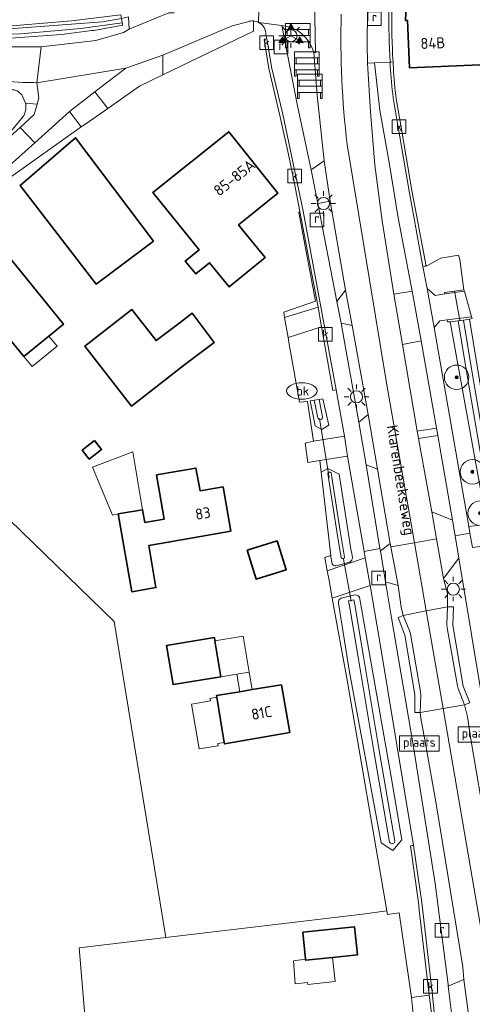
# Model space of a CAD drawing. Extents: x 199200 to 204075, y 460125 to 464703.
# Tile 67 of 174: x 200681 to 200755, y 464032 to 464193. Entities that reach past the tile are written whole.
import ezdxf
from ezdxf.enums import TextEntityAlignment as Align

# ---------------------------------------------------------------- set-up
doc = ezdxf.new("R2010")
doc.units = 0
doc.layers.get('0').update_dxf_attribs({"lineweight": 25})
for name, color, linetype, lineweight in [('B-WE-GR-BOOM-S', 90, 'Continuous', 25), ('B-WE-GR-GRAS-GV', 60, 'Continuous', 13), ('B-WE-GR-HAAG-G', 90, 'GR-HAAG1', 13), ('B-WE-IE-MEUBILAIR_WEGMEUBILAIR-S', 7, 'Continuous', 25), ('B-WE-IE-MEUBILAIR_WEGMEUBILAIR_VERKEERSBORD-S', 7, 'Continuous', 25), ('B-WE-IE-TERREINAFSCHEIDING_KUNSTMATIG_HEKWERK-G', 20, 'IE-TERREINAFSCHEIDING-KUNSTMATIG', 18), ('B-WE-IE-TERREINAFSCHEIDING_KUNSTMATIG_HEKWERK_RASTER-G', 30, 'IE-TERREINAFSCHEIDING-KUNSTMATIG', 18), ('B-WE-KL-ET_LS_OV_LICHTMAST-S', 190, 'Continuous', 25), ('B-WE-KL-WATER-S', 170, 'Continuous', 25), ('B-WE-KW-KUNSTWERK_DUIKER-G', 170, 'Continuous', 18), ('B-WE-OG-BEBOUWING-GV', 7, 'Continuous', 35), ('B-WE-OG-BEBOUWING-T18', 10, 'Continuous', 18), ('B-WE-OG-BEBOUWING_LUIFEL-GV', 7, 'Continuous', 18), ('B-WE-OG-BEBOUWING_SCHUUR-GV', 7, 'Continuous', 35), ('B-WE-OG-TERREIN_CULTUURSCHEIDING-GV', 7, 'Continuous', 18), ('B-WE-OG-TERREIN_ERF-GV', 7, 'Continuous', 18), ('B-WE-OG-TOPOGRAFIE-T18', 10, 'Continuous', 18), ('B-WE-OG-WATER-GV', 130, 'Continuous', 18), ('B-WE-OG-WATER_SLOOT-GV', 120, 'Continuous', 18), ('B-WE-OG-WEG-GV', 7, 'Continuous', 18), ('B-WE-RI-GWA_KOLK-S', 30, 'Continuous', 25), ('B-WE-RI-GWA_RIOOLPUT-S', 30, 'Continuous', 25), ('B-WE-VH-VERHARDING_ASFALT-GV', 252, 'Continuous', 18), ('B-WE-VH-VERHARDING_BETON-GV', 252, 'Continuous', 18), ('B-WE-VH-VERHARDING_BETONSTRAATSTEEN-GV', 252, 'Continuous', 18), ('B-WE-VH-VERHARDING_HALFVERHARDING-GV', 252, 'Continuous', 18), ('B-WE-VH-VERHARDING_OPEN-GV', 252, 'Continuous', 18), ('B-WE-VH-VERHARDING_TEGEL-GV', 252, 'Continuous', 18)]:
    doc.layers.add(name, color=color, linetype=linetype, lineweight=lineweight)
doc.styles.add('NLCS-ISO', font='NLCS-ISO.ttf')
doc.styles.add('NLCS-ISO-M1000-T18', font='NLCS-ISO.ttf', dxfattribs={"height": 1.8})
doc.linetypes.add('GR-HAAG1', pattern='A,6,[176,NLCS.SHX,S=0.125,R=0,X=0,Y=0],-2', length=8)
doc.linetypes.add('IE-TERREINAFSCHEIDING-KUNSTMATIG', pattern='A,4,[82,NLCS.SHX,S=0.75,R=90,X=0,Y=0],4,-2', length=10)

# ---------------------------------------------------------------- blocks, each defined once
blk = doc.blocks.new('SIE-WEG_SCHRIKHEK-SO')
at = {"color": 0, "linetype": 'ByBlock', "lineweight": 18}
for points in [[(1.75, -1), (1.75, -2), (2, -2), (2, 2), (-2, 2), (-2, -2), (-1.75, -2), (-1.75, -1)], [(-2, 1), (2, 1)], [(-2, 0), (2, 0)], [(-1.75, 1), (-1.75, 0)], [(1.75, 0), (1.75, 1)], [(-2, -1), (2, -1)]]:
    blk.add_lwpolyline(points, dxfattribs=at)
blk = doc.blocks.new('SIE-WEG_VERKEERSBORD_PLAATSNAAM-SO')
at = {"color": 0, "linetype": 'ByBlock', "lineweight": 18}
blk.add_lwpolyline([(-3.25, -1.25), (3.25, -1.25), (3.25, 1.25), (-3.25, 1.25)], close=True, dxfattribs=at)
at = {"color": 0, "linetype": 'ByBlock', "lineweight": 18, "style": 'NLCS-ISO'}
blk.add_text('plaats', height=1.5, dxfattribs=at).set_placement((0, 0.21), align=Align.MIDDLE_CENTER)
blk = doc.blocks.new('SIE-WEG_VERKEERSBORD_WEGWIJZER-SO')
at = {"linetype": 'ByBlock', "lineweight": 18}
h = blk.add_hatch(color=0, dxfattribs=at)
h.dxf.hatch_style = 1
h.paths.add_polyline_path([(0.5, 1), (0, 2), (-0.5, 1)])
h = blk.add_hatch(color=0, dxfattribs=at)
h.dxf.hatch_style = 1
h.paths.add_polyline_path([(-1.38, -0.22), (-2, -1.15), (-0.88, -1.09)])
h = blk.add_hatch(color=0, dxfattribs=at)
h.dxf.hatch_style = 1
h.paths.add_polyline_path([(1.38, -0.22), (2, -1.15), (0.88, -1.09)])
at = {"color": 0, "linetype": 'ByBlock', "lineweight": 18}
for points in [[(0.5, 1), (0, 2), (-0.5, 1)], [(-1.38, -0.22), (-2, -1.15), (-0.88, -1.09)], [(1.38, -0.22), (2, -1.15), (0.88, -1.09)]]:
    blk.add_lwpolyline(points, close=True, dxfattribs=at)
for points in [[(-1.13, -0.65), (0, 0)], [(0, 1), (0, 0)], [(1.13, -0.65), (0, 0)]]:
    blk.add_lwpolyline(points, dxfattribs=at)
blk = doc.blocks.new('SKL-ET_OV_LICHTMAST-SO')
at = {"color": 0, "linetype": 'ByBlock', "lineweight": 18}
for points in [[(0, 2), (0, 1.25)], [(-1.25, 0), (-2, 0)], [(-1.41, 1.41), (-0.88, 0.88)], [(0.88, 0.88), (1.41, 1.41)], [(2, 0), (1.25, 0)], [(-1.41, -1.41), (-0.88, -0.88)], [(0, -1.25), (0, -2)], [(0.88, -0.88), (1.41, -1.41)]]:
    blk.add_lwpolyline(points, dxfattribs=at)
blk.add_circle((0, 0), 1, dxfattribs=at)
blk = doc.blocks.new('SRI-PUT_INSPECTIEPUT_RIOOLPUT-SO')
at = {"color": 0, "linetype": 'ByBlock', "lineweight": 18}
blk.add_lwpolyline([(-1.12, -1.12), (1.12, -1.12), (1.12, 1.12), (-1.12, 1.12)], close=True, dxfattribs=at)
at = {"color": 0, "linetype": 'ByBlock', "lineweight": 18, "style": 'NLCS-ISO'}
blk.add_text('r', height=1.5, dxfattribs=at).set_placement((0, 0.28), align=Align.MIDDLE_CENTER)
blk = doc.blocks.new('SRI-KOLK-SO')
at = {"color": 0, "linetype": 'ByBlock', "lineweight": 18}
blk.add_lwpolyline([(-1.125, -1.125), (1.125, -1.125), (1.125, 1.125), (-1.125, 1.125)], close=True, dxfattribs=at)
at = {"color": 0, "linetype": 'ByBlock', "lineweight": 18, "style": 'NLCS-ISO'}
blk.add_text('k', height=1.5, dxfattribs=at).set_placement((0, 0), align=Align.MIDDLE_CENTER)
blk = doc.blocks.new('SKL-WATER_BRANDKRAAN_BRANDPUT-SO')
at = {"color": 0, "linetype": 'ByBlock', "lineweight": 18}
blk.add_ellipse((0, 0), major_axis=(2.5, 0), ratio=0.54, dxfattribs=at)
at = {"color": 0, "linetype": 'ByBlock', "lineweight": 18, "style": 'NLCS-ISO'}
blk.add_text('bk', height=1.5, dxfattribs=at).set_placement((0.16, 0), align=Align.MIDDLE_CENTER)
blk = doc.blocks.new('SGR-BOOM_01-SO')
at = {"linetype": 'ByBlock', "lineweight": 18}
h = blk.add_hatch(color=0, dxfattribs=at)
h.dxf.hatch_style = 1
edge = h.paths.add_edge_path()
edge.add_arc((0, 0), 0.25, 0, 360)
at = {"color": 0, "linetype": 'ByBlock', "lineweight": 18}
for radius in [2, 0.25]:
    blk.add_circle((0, 0), radius, dxfattribs=at)

msp = doc.modelspace()

# ---------------------------------------------------------------- linework, layer by layer
at = {"layer": 'B-WE-GR-GRAS-GV', "flags": 128}
msp.add_lwpolyline([(200536.187, 464059.808), (200544.383, 464057.254), (200638.471, 464032.754), (200668.515, 464025.727), (200691.364, 464020.103), (200692.877, 464019.731), (200692.852, 464020.021), (200691.095, 464040.762), (200705.267, 464042.442), (200696.825, 464094.254), (200647.348, 464142.276), (200593.108, 464105.234), (200557.742, 464081.286), (200536.758, 464065.748), (200536.335, 464065.487), (200532.813, 464062.706), (200532.931, 464062.123), (200533.619, 464060.608)], close=True, dxfattribs=at)
at = {"layer": 'B-WE-GR-HAAG-G', "flags": 128}
msp.add_lwpolyline([(200727.075, 464161.26), (200729.767, 464146.732), (200724.571, 464144.974)], dxfattribs=at)
at = {"layer": 'B-WE-IE-TERREINAFSCHEIDING_KUNSTMATIG_HEKWERK-G', "flags": 128}
msp.add_lwpolyline([(200728.089, 464123.5), (200728.55, 464120.299)], dxfattribs=at)
at = {"layer": 'B-WE-IE-TERREINAFSCHEIDING_KUNSTMATIG_HEKWERK_RASTER-G', "flags": 128}
for points in [[(200729.463, 464123.785), (200728.48, 464130.294), (200727.162, 464130.184), (200725.436, 464140.034)], [(200728.089, 464123.5), (200729.463, 464123.785)], [(200731.329, 464104.657), (200731.313, 464104.746)]]:
    msp.add_lwpolyline(points, dxfattribs=at)
at = {"layer": 'B-WE-KW-KUNSTWERK_DUIKER-G', "flags": 128}
for points in [[(200752.539, 464148.468), (200753.413, 464143.643)], [(200730.459, 464127.527), (200732.034, 464117.78)], [(200734.346, 464104.483), (200735.601, 464097.599)]]:
    msp.add_lwpolyline(points, dxfattribs=at)
at = {"layer": 'B-WE-OG-BEBOUWING-GV', "flags": 128}
for points in [[(200759.165, 464187.652), (200761.627, 464187.763), (200762.7, 464188.857), (200762.44, 464194.716), (200759.279, 464194.594), (200758.918, 464203.371), (200758.323, 464203.346), (200744.93, 464202.795), (200744.519, 464192.76), (200744.836, 464192.774), (200745.157, 464184.995), (200759.25, 464185.575)], [(200703.234, 464156.593), (200690.505, 464173.533), (200681.405, 464165.699), (200693.849, 464149.539)], [(200718.8, 464160.582), (200723.639, 464164.466), (200715.568, 464174.519), (200703.173, 464164.568), (200710.724, 464155.163), (200708.464, 464153.33), (200710.184, 464151.208), (200712.447, 464153.042), (200715.668, 464149.09), (200721.532, 464153.932), (200718.041, 464158.16), (200717.192, 464159.257)], [(200686.102, 464141.039), (200688.514, 464143.005), (200676.34, 464157.935), (200678.436, 464159.644), (200676.625, 464161.864), (200668.023, 464154.849), (200682.006, 464137.7)], [(200707.618, 464143.281), (200703.679, 464140.29), (200699.697, 464145.381), (200692.007, 464139.366), (200699.679, 464129.558), (200708.404, 464136.382), (200713.176, 464140.004), (200709.567, 464144.76)], [(200703.745, 464118.286), (200705.011, 464111.036), (200701.82, 464110.483), (200701.465, 464112.563), (200697.474, 464111.872), (200699.695, 464099.124), (200703.64, 464099.824), (200702.468, 464106.681), (200705.674, 464107.241), (200715.912, 464109.034), (200714.642, 464116.299), (200710.878, 464115.677), (200710.205, 464119.394)], [(200714.289, 464085.195), (200713.316, 464091.108), (200713.233, 464091.609), (200705.403, 464090.32), (200706.459, 464083.906)], [(200713.639, 464081.849), (200714.842, 464074.439), (200714.882, 464074.191), (200725.587, 464076.066), (200724.202, 464083.871), (200719.4, 464083.081), (200717.382, 464082.748), (200713.594, 464082.125)], [(200732.555, 464039.183), (200736.653, 464039.598), (200736.188, 464044.189), (200727.713, 464043.331), (200728.164, 464038.883), (200728.178, 464038.74)]]:
    msp.add_lwpolyline(points, close=True, dxfattribs=at)
at = {"layer": 'B-WE-OG-BEBOUWING_LUIFEL-GV', "flags": 128}
for points in [[(200682.006, 464137.7), (200683.371, 464136.031), (200687.472, 464139.389), (200686.102, 464141.039)], [(200696.557, 464111.674), (200697.474, 464111.872), (200701.465, 464112.563), (200699.876, 464122.074), (200693.267, 464119.521)], [(200716.908, 464085.626), (200718.926, 464085.958), (200717.953, 464091.871), (200713.316, 464091.108), (200714.289, 464085.195)], [(200718.926, 464085.958), (200716.908, 464085.626), (200717.382, 464082.748), (200719.4, 464083.081)], [(200714.842, 464074.439), (200713.639, 464081.849), (200712.503, 464081.653), (200712.573, 464081.244), (200709.462, 464080.708), (200710.726, 464073.365), (200713.838, 464073.901), (200713.776, 464074.256)], [(200726.477, 464034.88), (200728.494, 464035.089), (200728.513, 464034.779), (200732.992, 464035.256), (200732.555, 464039.183), (200728.178, 464038.74), (200728.164, 464038.883), (200726.154, 464038.661)]]:
    msp.add_lwpolyline(points, close=True, dxfattribs=at)
at = {"layer": 'B-WE-OG-BEBOUWING_SCHUUR-GV', "flags": 128}
for points in [[(200693.602, 464123.931), (200691.583, 464122.353), (200692.747, 464120.864), (200694.766, 464122.443)], [(200718.599, 464105.938), (200720.061, 464101.194), (200724.963, 464102.704), (200723.502, 464107.449)]]:
    msp.add_lwpolyline(points, close=True, dxfattribs=at)
at = {"layer": 'B-WE-OG-TERREIN_CULTUURSCHEIDING-GV', "flags": 128}
for points in [[(200580.488, 464197.451), (200580.474, 464197.451), (200580.474, 464195.366), (200583.07, 464195.268), (200631.037, 464191.705), (200641.814, 464190.904), (200674.165, 464188.663), (200677.504, 464188.432), (200684.857, 464188.43), (200693.79, 464189.472), (200698.334, 464190.763), (200699.276, 464191.336), (200699.183, 464193.334), (200698.011, 464193.073)], [(200698.011, 464193.073), (200698.142, 464192.353), (200698.21, 464191.981), (200693.466, 464191.114), (200693.139, 464191.114), (200688.212, 464190.461), (200677.517, 464189.703), (200664.59, 464190.428), (200640.657, 464192.607), (200609.893, 464194.81), (200581.682, 464197.14), (200580.719, 464197.19)], [(200681.685, 464180.549), (200682.286, 464179.216), (200684.194, 464179.018), (200684.492, 464180.074), (200684.165, 464182.542), (200683.635, 464182.593), (200681.848, 464182.581), (200679.585, 464182.741), (200677.441, 464182.902), (200673.827, 464183.062), (200641.319, 464185.509), (200630.752, 464186.551), (200582.548, 464190.122), (200524.813, 464192.424), (200493.752, 464192.623), (200487.009, 464192.528), (200484.324, 464189.579), (200484.324, 464187.996), (200487.623, 464187.996)], [(200704.791, 464183.85), (200710.665, 464186.704), (200719.63, 464191.027), (200719.63, 464192.674)], [(200718.717, 464192.55), (200716.119, 464191.905), (200704.791, 464187.089), (200704.791, 464183.85)], [(200679.208, 464173.205), (200681.438, 464175.202), (200683.719, 464177.337), (200684.194, 464179.018), (200682.286, 464179.216)], [(200682.286, 464179.216), (200682.359, 464179.053)], [(200681.926, 464176.998), (200679.869, 464174.576), (200676.369, 464171.589), (200663.999, 464163.104), (200649.22, 464153.247), (200634.987, 464143.728), (200622.92, 464135.712), (200606.297, 464124.726), (200590.522, 464114.267), (200576.387, 464104.839), (200564.185, 464096.633), (200551.762, 464087.92), (200539.877, 464079.464)]]:
    msp.add_lwpolyline(points, dxfattribs=at)
at = {"layer": 'B-WE-OG-TERREIN_CULTUURSCHEIDING-GV'}
for points in [[(200719.63, 464192.674, 0.1051423), (200718.717, 464192.55)], [(200679.931, 464181.42, -0.2452582), (200681.685, 464180.549)], [(200682.359, 464179.053, -0.161194), (200681.926, 464176.998)]]:
    msp.add_lwpolyline(points, format="xyb", dxfattribs=at)
at = {"layer": 'B-WE-OG-TERREIN_CULTUURSCHEIDING-GV', "flags": 128}
msp.add_lwpolyline([(200679.48, 464166.815), (200691.422, 464175.302), (200689.49, 464177.832), (200683.827, 464172.681), (200680.644, 464169.838), (200679.168, 464168.576)], close=True, dxfattribs=at)
at = {"layer": 'B-WE-OG-TERREIN_ERF-GV', "flags": 128}
for points in [[(200621.132, 464233.074), (200622.468, 464210.839), (200623.096, 464195.943), (200635.019, 464194.814), (200655.869, 464193.121), (200672.974, 464191.868), (200676.161, 464191.745), (200678.806, 464191.784), (200689.844, 464192.68), (200697.904, 464193.66), (200698.011, 464193.073)], [(200743.773, 464175.579), (200745.575, 464164.864), (200747.909, 464152.506), (200750.287, 464153.793), (200753.186, 464154.311), (200753.41, 464153.581), (200754.084, 464148.626), (200754.159, 464148.372), (200755.321, 464144.158), (200755.415, 464143.888), (200754.979, 464143.794), (200756.918, 464132.143), (200757.385, 464132.22), (200762.296, 464131.372), (200811.381, 464123.497), (200819.125, 464166.629), (200796.874, 464170.386), (200797.336, 464175.573), (200789.702, 464183.183), (200782.333, 464187.591), (200791.892, 464211.26)], [(200719.63, 464192.674), (200719.63, 464191.027), (200710.665, 464186.704), (200704.791, 464183.85), (200700.961, 464181.989), (200695.769, 464178.354), (200692.159, 464175.826), (200691.422, 464175.302), (200679.48, 464166.815), (200679.565, 464166.334), (200675.725, 464163.356), (200675.12, 464163.751), (200673.909, 464164.542), (200672.511, 464163.593), (200665.11, 464158.246), (200663.303, 464157.017), (200661.943, 464156.093), (200661.172, 464155.817)], [(200699.183, 464193.334), (200699.276, 464191.336), (200699.357, 464191.385), (200705.761, 464194.032)], [(200647.348, 464142.276), (200696.825, 464094.254), (200705.267, 464042.442), (200737.498, 464046.264), (200741.472, 464046.845), (200734.951, 464084.657), (200732.516, 464098.101), (200732, 464100.954), (200731.707, 464102.573), (200731.478, 464103.836), (200731.329, 464104.657), (200731.313, 464104.746), (200732.281, 464105.068), (200730.706, 464118.732), (200730.489, 464120.613), (200728.55, 464120.299), (200728.089, 464123.5), (200729.463, 464123.785), (200728.48, 464130.294), (200727.162, 464130.184), (200725.436, 464140.034), (200725.303, 464140.796), (200724.73, 464144.067), (200724.571, 464144.974), (200729.767, 464146.732), (200727.075, 464161.26), (200727.208, 464161.434), (200726.286, 464166.312), (200725.339, 464170.785), (200723.956, 464177.206), (200722.13, 464184.881), (200721.396, 464189.642), (200721.626, 464189.696), (200721.803, 464189.737), (200721.663, 464190.379)], [(200742.473, 464185.97), (200742.489, 464185.711), (200742.496, 464185.609)], [(200729.867, 464008.476), (200742.038, 464005.573), (200742.448, 464005.156), (200741.289, 464004.279), (200742.901, 464004.264), (200742.909, 464005.131), (200748.261, 464005.543), (200748.194, 464006.21), (200748.063, 464007.515), (200745.975, 464028.313), (200745.9, 464028.81), (200745.476, 464032.606), (200743.479, 464046.484), (200741.581, 464046.217), (200741.472, 464046.845), (200737.498, 464046.264), (200705.267, 464042.442), (200691.095, 464040.762), (200692.852, 464020.021), (200692.877, 464019.731), (200702.454, 464017.216)]]:
    msp.add_lwpolyline(points, dxfattribs=at)
for points in [[(200758.918, 464203.371), (200759.279, 464194.594), (200762.44, 464194.716), (200762.7, 464188.857), (200761.627, 464187.763), (200759.165, 464187.652), (200759.25, 464185.575), (200745.157, 464184.995), (200744.836, 464192.774), (200744.519, 464192.76), (200744.93, 464202.795), (200758.323, 464203.346), (200756.304, 464204.394), (200758.273, 464208.19), (200757.6, 464208.539), (200761.196, 464215.471), (200767.701, 464212.097), (200777.665, 464206.943), (200776.69, 464205.075), (200774.92, 464201.685), (200772.29, 464196.647)], [(200693.849, 464149.539), (200681.405, 464165.699), (200690.505, 464173.533), (200703.234, 464156.593)], [(200708.464, 464153.33), (200710.724, 464155.163), (200703.173, 464164.568), (200715.568, 464174.519), (200723.639, 464164.466), (200718.8, 464160.582), (200717.192, 464159.257), (200718.041, 464158.16), (200721.532, 464153.932), (200715.668, 464149.09), (200712.447, 464153.042), (200710.184, 464151.208)], [(200682.006, 464137.7), (200668.023, 464154.849), (200676.625, 464161.864), (200678.436, 464159.644), (200676.34, 464157.935), (200688.514, 464143.005), (200686.102, 464141.039)], [(200707.618, 464143.281), (200709.567, 464144.76), (200713.176, 464140.004), (200708.404, 464136.382), (200699.679, 464129.558), (200692.007, 464139.366), (200699.697, 464145.381), (200703.679, 464140.29)], [(200701.82, 464110.483), (200705.011, 464111.036), (200703.745, 464118.286), (200710.205, 464119.394), (200710.878, 464115.677), (200714.642, 464116.299), (200715.912, 464109.034), (200705.674, 464107.241), (200702.468, 464106.681), (200703.64, 464099.824), (200699.695, 464099.124), (200697.474, 464111.872), (200701.465, 464112.563)], [(200705.403, 464090.32), (200713.233, 464091.609), (200713.316, 464091.108), (200714.289, 464085.195), (200706.459, 464083.906)], [(200714.882, 464074.191), (200714.842, 464074.439), (200713.639, 464081.849), (200713.594, 464082.125), (200717.382, 464082.748), (200719.4, 464083.081), (200724.202, 464083.871), (200725.587, 464076.066)], [(200736.188, 464044.189), (200736.653, 464039.598), (200732.555, 464039.183), (200728.178, 464038.74), (200728.164, 464038.883), (200727.713, 464043.331)]]:
    msp.add_lwpolyline(points, close=True, dxfattribs=at)
at = {"layer": 'B-WE-OG-TERREIN_ERF-GV'}
for points in [[(200742.28, 464194.609, 0.0191132), (200742.473, 464185.97)], [(200720.45, 464192.446, 0.0529557), (200719.63, 464192.674)], [(200721.663, 464190.379, 0.2956905), (200720.45, 464192.446)], [(200742.496, 464185.609, 0.0430101), (200743.773, 464175.579)]]:
    msp.add_lwpolyline(points, format="xyb", dxfattribs=at)
at = {"layer": 'B-WE-OG-WATER-GV'}
for points in [[(200732.319, 464118.603, 0.6854763), (200731.788, 464118.52)], [(200733.999, 464104.686, 0.7849954), (200734.529, 464104.775)]]:
    msp.add_lwpolyline(points, format="xyb", dxfattribs=at)
at = {"layer": 'B-WE-OG-WATER-GV', "flags": 128}
for points in [[(200731.788, 464118.52), (200733.28, 464108.994), (200733.999, 464104.686)], [(200734.529, 464104.775), (200733.811, 464109.079), (200732.319, 464118.603)]]:
    msp.add_lwpolyline(points, dxfattribs=at)
at = {"layer": 'B-WE-OG-WATER_SLOOT-GV', "flags": 128}
for points in [[(200580.719, 464197.19), (200581.682, 464197.14), (200609.893, 464194.81), (200640.657, 464192.607), (200664.59, 464190.428), (200677.517, 464189.703), (200688.212, 464190.461), (200693.139, 464191.114), (200693.466, 464191.114), (200698.21, 464191.981), (200698.142, 464192.353), (200691.384, 464191.439), (200687.648, 464191.091), (200681.452, 464190.582), (200676.687, 464190.38), (200671.384, 464190.628), (200657.963, 464191.689), (200639.809, 464193.097), (200620.677, 464194.505), (200602.599, 464195.772), (200585.535, 464197.179), (200581.596, 464197.423), (200581.289, 464197.431)], [(200581.289, 464197.431), (200581.596, 464197.423), (200585.535, 464197.179), (200602.599, 464195.772), (200620.677, 464194.505), (200639.809, 464193.097), (200657.963, 464191.689), (200671.384, 464190.628), (200676.687, 464190.38), (200681.452, 464190.582), (200687.648, 464191.091), (200691.384, 464191.439), (200698.142, 464192.353), (200698.011, 464193.073), (200694.879, 464192.553), (200676.677, 464191.189), (200643.602, 464193.636), (200623.196, 464195.197)], [(200698.011, 464193.073), (200697.904, 464193.66), (200689.844, 464192.68), (200678.806, 464191.784), (200676.161, 464191.745), (200672.974, 464191.868), (200655.869, 464193.121), (200635.019, 464194.814), (200623.096, 464195.943), (200622.008, 464196.55)], [(200623.196, 464195.197), (200643.602, 464193.636), (200676.677, 464191.189), (200694.879, 464192.553), (200698.011, 464193.073)], [(200682.359, 464179.053), (200682.286, 464179.216), (200681.685, 464180.549)], [(200539.877, 464079.464), (200551.762, 464087.92), (200564.185, 464096.633), (200576.387, 464104.839), (200590.522, 464114.267), (200606.297, 464124.726), (200622.92, 464135.712), (200634.987, 464143.728), (200649.22, 464153.247), (200663.999, 464163.104), (200676.369, 464171.589), (200679.869, 464174.576), (200681.926, 464176.998)], [(200758.466, 464111.911), (200754.593, 464134.547), (200753.114, 464143.545), (200751.84, 464143.375), (200757.59, 464111.398), (200759.037, 464110.998), (200760.336, 464111.604), (200756.918, 464132.143), (200754.979, 464143.794), (200754.02, 464143.666), (200755.494, 464134.698), (200759.366, 464112.065)], [(200754.02, 464143.666), (200753.114, 464143.545), (200754.593, 464134.547), (200758.466, 464111.911)], [(200759.366, 464112.065), (200755.494, 464134.698), (200754.02, 464143.666)], [(200729.58, 464130.527), (200728.933, 464130.427), (200729.747, 464126.303), (200730.834, 464125.705), (200731.966, 464126.449), (200730.965, 464130.74), (200730.378, 464130.65), (200730.918, 464127.791)], [(200730.378, 464130.65), (200729.58, 464130.527), (200730.142, 464127.644)], [(200730.142, 464127.644), (200729.58, 464130.527)], [(200730.918, 464127.791), (200730.378, 464130.65)], [(200735.822, 464104.765), (200735.709, 464105.406), (200735.58, 464106.132), (200733.643, 464118.399), (200731.826, 464119.347), (200730.706, 464118.732), (200732.281, 464105.068), (200732.309, 464104.825), (200732.489, 464103.703)], [(200733.999, 464104.686), (200733.28, 464108.994), (200731.788, 464118.52)], [(200732.319, 464118.603), (200733.811, 464109.079), (200734.529, 464104.775)], [(200733.127, 464103.372), (200735.404, 464103.987)], [(200733.529, 464097.238), (200735.29, 464086.279), (200740.55, 464057.954), (200742.457, 464056.731), (200743.899, 464058.453), (200742.13, 464069.129), (200736.977, 464098.241)], [(200735.99, 464098.569), (200733.969, 464098.07)], [(200736.774, 464088.393), (200735.349, 464096.81), (200735.208, 464097.645), (200736.07, 464097.812), (200736.215, 464096.957), (200737.641, 464088.538), (200740.18, 464073.133), (200742.778, 464058.242)], [(200737.641, 464088.538), (200736.215, 464096.957), (200736.07, 464097.812), (200735.208, 464097.645), (200735.349, 464096.81), (200736.774, 464088.393), (200739.314, 464072.986), (200741.912, 464058.091)], [(200741.912, 464058.091), (200739.314, 464072.986), (200736.774, 464088.393)], [(200742.778, 464058.242), (200740.18, 464073.133), (200737.641, 464088.538)]]:
    msp.add_lwpolyline(points, dxfattribs=at)
at = {"layer": 'B-WE-OG-WATER_SLOOT-GV'}
for points in [[(200681.685, 464180.549, 0.2452582), (200679.931, 464181.42)], [(200681.926, 464176.998, 0.161194), (200682.359, 464179.053)], [(200730.918, 464127.791, -0.9434619), (200730.142, 464127.644)], [(200730.142, 464127.644, 0.9434619), (200730.918, 464127.791)], [(200731.788, 464118.52, -0.6854763), (200732.319, 464118.603)], [(200734.529, 464104.775, -0.7849954), (200733.999, 464104.686)], [(200735.404, 464103.987, 0.255526), (200735.822, 464104.765)], [(200732.489, 464103.703, 0.3087488), (200733.127, 464103.372)], [(200733.969, 464098.07, 0.3336286), (200733.529, 464097.238)], [(200736.977, 464098.241, 0.3523874), (200735.99, 464098.569)], [(200742.778, 464058.242, -0.7166475), (200741.912, 464058.091)], [(200741.912, 464058.091, 0.7166475), (200742.778, 464058.242)]]:
    msp.add_lwpolyline(points, format="xyb", dxfattribs=at)
at = {"layer": 'B-WE-OG-WEG-GV'}
for points in [[(200729.482, 464187.511, 0.3184294), (200724.241, 464191.945)], [(200735.822, 464104.765, -0.255526), (200735.404, 464103.987)], [(200733.127, 464103.372, -0.3087488), (200732.489, 464103.703)], [(200733.529, 464097.238, -0.3336286), (200733.969, 464098.07)], [(200735.99, 464098.569, -0.3523874), (200736.977, 464098.241)]]:
    msp.add_lwpolyline(points, format="xyb", dxfattribs=at)
at = {"layer": 'B-WE-OG-WEG-GV', "flags": 128}
for points in [[(200724.241, 464191.945), (200726.859, 464178.754), (200729.059, 464168.3), (200731.224, 464169.752), (200730.042, 464180.501)], [(200730.042, 464180.501), (200729.482, 464187.511)], [(200735.027, 464121.348), (200730.489, 464120.613), (200730.706, 464118.732), (200731.826, 464119.347), (200733.643, 464118.399), (200735.58, 464106.132), (200735.709, 464105.406), (200735.822, 464104.765)], [(200732.489, 464103.703), (200732.309, 464104.825), (200732.281, 464105.068), (200731.313, 464104.746), (200731.329, 464104.657), (200731.478, 464103.836), (200731.707, 464102.573), (200737.922, 464104.663), (200737.733, 464105.751), (200735.027, 464121.348)], [(200735.404, 464103.987), (200733.127, 464103.372)], [(200736.977, 464098.241), (200742.13, 464069.129), (200743.899, 464058.453), (200742.457, 464056.731), (200740.55, 464057.954), (200735.29, 464086.279), (200733.529, 464097.238)], [(200733.969, 464098.07), (200735.99, 464098.569)]]:
    msp.add_lwpolyline(points, dxfattribs=at)
for points in [[(200732.208, 464163.128), (200730.182, 464162.736), (200733.299, 464146.676), (200734.705, 464148.58)], [(200730.191, 464145.788), (200727.208, 464161.434), (200727.075, 464161.26), (200729.767, 464146.732), (200724.571, 464144.974), (200724.73, 464144.067)], [(200754.084, 464148.626), (200753.41, 464153.581), (200753.186, 464154.311), (200750.287, 464153.793), (200747.909, 464152.506), (200747.622, 464152.483), (200747.34, 464152.459), (200748.047, 464148.838), (200749.39, 464147.66), (200750.932, 464147.957), (200750.899, 464148.193)], [(200734.51, 464124.638), (200733.19, 464132.219), (200732.909, 464132.169), (200732.619, 464132.117), (200730.762, 464142.573), (200725.303, 464140.796), (200725.436, 464140.034), (200727.162, 464130.184), (200728.48, 464130.294), (200729.463, 464123.785)], [(200735.8, 464142.74), (200733.961, 464143.148), (200736.894, 464126.909), (200738.393, 464128.193)], [(200761.302, 464111.053), (200760.927, 464114.084), (200757.385, 464132.22), (200756.918, 464132.143), (200760.336, 464111.604), (200759.037, 464110.998), (200757.59, 464111.398), (200751.84, 464143.375), (200751.403, 464143.384), (200751.339, 464143.714), (200750.12, 464143.517), (200749.212, 464142.459), (200754.872, 464109.835), (200761.38, 464110.611)], [(200747.067, 464140.264), (200744.013, 464139.668), (200746.403, 464125.45), (200749.584, 464125.926)], [(200729.747, 464126.303), (200728.933, 464130.427), (200729.58, 464130.527), (200730.378, 464130.65), (200730.965, 464130.74), (200731.966, 464126.449), (200730.834, 464125.705)], [(200749.792, 464124.741), (200746.623, 464124.23), (200748.82, 464112.217), (200752.238, 464110.863)], [(200739.945, 464119.209), (200738.05, 464119.954), (200740.336, 464106.196), (200740.398, 464105.822), (200741.996, 464107.047)], [(200753.23, 464104.634), (200750.759, 464101.302), (200751.371, 464098.823), (200751.371, 464096.667), (200752.349, 464096.635), (200752.27, 464093.642), (200753.97, 464083.677), (200755.038, 464080.907), (200754.181, 464080.589), (200754.659, 464078.641), (200755.262, 464074.619), (200758.518, 464055.431), (200759.097, 464053.872), (200761.964, 464051.948), (200761.776, 464053.284)], [(200746.937, 464079.323), (200746.023, 464079.325), (200746.068, 464082.279), (200744.388, 464092.032), (200743.303, 464094.923), (200744.158, 464095.251), (200743.828, 464096.586), (200743.292, 464100.141), (200741.238, 464100.77), (200742.218, 464094.873), (200745.78, 464074.052), (200749.398, 464051.298), (200751.481, 464034.751), (200751.514, 464034.472), (200754.041, 464035.59), (200753.89, 464037.64), (200749.526, 464064.354), (200747.695, 464074.844), (200747.02, 464078.423)], [(200738.708, 464100.131), (200732.516, 464098.101), (200734.951, 464084.657), (200741.472, 464046.845), (200741.581, 464046.217), (200743.479, 464046.484), (200745.476, 464032.606), (200748.412, 464033.012), (200746.774, 464046.947), (200746.624, 464048.21), (200745.349, 464057.477), (200745.623, 464057.512), (200745.851, 464057.541), (200740.205, 464091.5)]]:
    msp.add_lwpolyline(points, close=True, dxfattribs=at)
at = {"layer": 'B-WE-VH-VERHARDING_ASFALT-GV', "flags": 128}
for points in [[(200729.482, 464187.511), (200729.771, 464187.504), (200729.689, 464193.296), (200729.606, 464199.059), (200730.513, 464207.144)], [(200735.12, 464206.274), (200730.513, 464207.144), (200729.606, 464199.059), (200729.689, 464193.296), (200729.771, 464187.504), (200729.482, 464187.511), (200730.042, 464180.501), (200731.224, 464169.752), (200732.208, 464163.128), (200734.705, 464148.58), (200735.8, 464142.74), (200738.393, 464128.193), (200739.945, 464119.209), (200741.996, 464107.047), (200742.099, 464106.497), (200745.963, 464107.158), (200741.486, 464133.052), (200734.977, 464172.434)], [(200724.436, 464205.44), (200720.729, 464202.506), (200720.45, 464192.446), (200724.241, 464191.945)], [(200720.45, 464192.446), (200720.729, 464202.506)], [(200699.276, 464191.336), (200698.334, 464190.763), (200693.79, 464189.472), (200684.857, 464188.43), (200684.165, 464182.542), (200698.752, 464184.963), (200704.791, 464187.089), (200716.119, 464191.905), (200718.717, 464192.55)], [(200706.631, 464194.016), (200705.761, 464194.032), (200699.357, 464191.385), (200699.276, 464191.336)], [(200730.182, 464162.736), (200729.059, 464168.3), (200726.859, 464178.754), (200724.241, 464191.945), (200720.45, 464192.446)], [(200721.663, 464190.379), (200721.803, 464189.737), (200722.618, 464184.906), (200724.42, 464177.422), (200727.743, 464161.514), (200733.19, 464132.219), (200734.51, 464124.638), (200735.027, 464121.348), (200737.733, 464105.751), (200740.336, 464106.196), (200738.05, 464119.954), (200736.894, 464126.909), (200733.961, 464143.148), (200733.299, 464146.676), (200730.182, 464162.736)], [(200734.977, 464172.434), (200741.486, 464133.052), (200745.963, 464107.158), (200749.608, 464107.781), (200748.82, 464112.217), (200746.623, 464124.23), (200746.403, 464125.45), (200744.013, 464139.668), (200742.625, 464147.926), (200740.707, 464159.917), (200739.522, 464169.069), (200738.78, 464177.806), (200738.319, 464185.736)], [(200738.319, 464185.736), (200739.454, 464185.808), (200741.981, 464185.944)], [(200741.981, 464185.944), (200739.454, 464185.808), (200740.309, 464178.047), (200741.84, 464169.502), (200743.289, 464160.415), (200745.585, 464148.384), (200747.067, 464140.264), (200749.584, 464125.926), (200749.792, 464124.741), (200752.238, 464110.863), (200752.646, 464108.3), (200755.072, 464108.714), (200754.872, 464109.835), (200749.212, 464142.459), (200748.047, 464148.838)], [(200680.644, 464169.838), (200683.827, 464172.681), (200681.438, 464175.202), (200679.208, 464173.205)], [(200748.047, 464148.838), (200747.34, 464152.459), (200745.104, 464164.755), (200743.282, 464175.577)], [(200755.489, 464106.39), (200755.072, 464108.714), (200752.646, 464108.3), (200753.23, 464104.634), (200761.776, 464053.284), (200761.964, 464051.948), (200763.133, 464043.905), (200765.076, 464033.145)], [(200750.662, 464079.974), (200746.937, 464079.323), (200747.02, 464078.423), (200747.695, 464074.844), (200749.526, 464064.354), (200753.89, 464037.64), (200754.041, 464035.59), (200754.979, 464028.655), (200755.122, 464027.596), (200755.806, 464023.609), (200757.494, 464008.111), (200761.387, 464008.357)], [(200759.097, 464053.872), (200758.518, 464055.431), (200755.262, 464074.619), (200754.659, 464078.641), (200754.181, 464080.589), (200750.662, 464079.974), (200751.043, 464077.768), (200756.975, 464043.411)], [(200756.975, 464043.411), (200751.043, 464077.768), (200750.662, 464079.974)]]:
    msp.add_lwpolyline(points, dxfattribs=at)
at = {"layer": 'B-WE-VH-VERHARDING_ASFALT-GV'}
for points in [[(200738.319, 464185.736, -0.0241579), (200738.376, 464194.222)], [(200738.376, 464194.222, 0.0241579), (200738.319, 464185.736)], [(200741.981, 464185.944, -0.0157983), (200741.79, 464194.56)], [(200718.717, 464192.55, -0.1051423), (200719.63, 464192.674)], [(200719.63, 464192.674, -0.0529557), (200720.45, 464192.446)], [(200734.977, 464172.434, -0.0364868), (200733.989, 464193.787)], [(200733.989, 464193.787, 0.0364868), (200734.977, 464172.434)], [(200720.45, 464192.446, -0.2956905), (200721.663, 464190.379)], [(200724.241, 464191.945, -0.3184294), (200729.482, 464187.511)], [(200743.282, 464175.577, -0.0405859), (200741.981, 464185.944)]]:
    msp.add_lwpolyline(points, format="xyb", dxfattribs=at)
at = {"layer": 'B-WE-VH-VERHARDING_ASFALT-GV', "flags": 128}
for points in [[(200630.752, 464186.551), (200641.319, 464185.509), (200673.827, 464183.062), (200677.441, 464182.902), (200679.585, 464182.741), (200681.848, 464182.581), (200683.635, 464182.593), (200684.165, 464182.542), (200684.857, 464188.43), (200677.504, 464188.432), (200674.165, 464188.663), (200641.814, 464190.904), (200631.037, 464191.705)], [(200695.555, 464182.536), (200698.752, 464184.963), (200684.165, 464182.542), (200684.492, 464180.074), (200684.194, 464179.018), (200683.719, 464177.337), (200681.438, 464175.202), (200683.827, 464172.681), (200689.49, 464177.832), (200693.648, 464181.057)], [(200745.963, 464107.158), (200742.099, 464106.497), (200743.292, 464100.141), (200743.828, 464096.586), (200744.158, 464095.251), (200747.894, 464095.984)], [(200749.608, 464107.781), (200745.963, 464107.158), (200747.894, 464095.984), (200751.371, 464096.667), (200751.371, 464098.823), (200750.759, 464101.302)], [(200745.78, 464074.052), (200742.218, 464094.873), (200741.238, 464100.77), (200740.398, 464105.822), (200740.336, 464106.196), (200737.733, 464105.751), (200737.922, 464104.663), (200738.708, 464100.131), (200740.205, 464091.5), (200745.851, 464057.541), (200747.187, 464048.195), (200748.929, 464033.008), (200750.48, 464017.343), (200751.158, 464007.711), (200753.606, 464007.865), (200752.563, 464021.025), (200752.411, 464022.725), (200752.144, 464029.155), (200752.134, 464029.243), (200751.514, 464034.472), (200751.481, 464034.751), (200749.398, 464051.298)], [(200747.894, 464095.984), (200744.158, 464095.251), (200745.092, 464092.879), (200745.347, 464092.223), (200746.989, 464082.719), (200747.037, 464082.175), (200746.937, 464079.323), (200750.662, 464079.974)], [(200751.371, 464096.667), (200747.894, 464095.984), (200750.662, 464079.974), (200754.181, 464080.589), (200753.141, 464083.294), (200753.007, 464083.709), (200751.324, 464093.209), (200751.307, 464093.754)]]:
    msp.add_lwpolyline(points, close=True, dxfattribs=at)
at = {"layer": 'B-WE-VH-VERHARDING_BETON-GV', "flags": 128}
for points in [[(200754.159, 464148.372), (200754.084, 464148.626), (200750.899, 464148.193), (200750.932, 464147.957)], [(200751.339, 464143.714), (200751.403, 464143.384), (200751.84, 464143.375), (200753.114, 464143.545), (200754.02, 464143.666), (200754.979, 464143.794), (200755.415, 464143.888), (200755.321, 464144.158)], [(200751.371, 464096.667), (200751.307, 464093.754), (200751.324, 464093.209), (200753.007, 464083.709), (200753.141, 464083.294), (200754.181, 464080.589), (200755.038, 464080.907), (200753.97, 464083.677), (200752.27, 464093.642), (200752.349, 464096.635)], [(200744.158, 464095.251), (200743.303, 464094.923), (200744.388, 464092.032), (200746.068, 464082.279), (200746.023, 464079.325), (200746.937, 464079.323), (200747.037, 464082.175), (200746.989, 464082.719), (200745.347, 464092.223), (200745.092, 464092.879)]]:
    msp.add_lwpolyline(points, close=True, dxfattribs=at)
at = {"layer": 'B-WE-VH-VERHARDING_BETONSTRAATSTEEN-GV'}
for points in [[(200741.79, 464194.56, 0.0157983), (200741.981, 464185.944)], [(200742.473, 464185.97, -0.0191132), (200742.28, 464194.609)], [(200741.981, 464185.944, 0.0405859), (200743.282, 464175.577)], [(200743.773, 464175.579, -0.0430101), (200742.496, 464185.609)]]:
    msp.add_lwpolyline(points, format="xyb", dxfattribs=at)
at = {"layer": 'B-WE-VH-VERHARDING_BETONSTRAATSTEEN-GV', "flags": 128}
for points in [[(200724.42, 464177.422), (200722.618, 464184.906), (200721.803, 464189.737), (200721.626, 464189.696), (200721.396, 464189.642), (200722.13, 464184.881), (200723.956, 464177.206), (200725.339, 464170.785), (200726.286, 464166.312), (200727.208, 464161.434), (200730.191, 464145.788), (200730.762, 464142.573), (200732.619, 464132.117), (200732.909, 464132.169), (200733.19, 464132.219), (200727.743, 464161.514)], [(200741.84, 464169.502), (200740.309, 464178.047), (200739.454, 464185.808), (200738.319, 464185.736), (200738.78, 464177.806), (200739.522, 464169.069), (200740.707, 464159.917), (200742.625, 464147.926), (200745.585, 464148.384), (200743.289, 464160.415)], [(200731.224, 464169.752), (200729.059, 464168.3), (200730.182, 464162.736), (200732.208, 464163.128)], [(200734.705, 464148.58), (200733.299, 464146.676), (200733.961, 464143.148), (200735.8, 464142.74)], [(200745.585, 464148.384), (200742.625, 464147.926), (200744.013, 464139.668), (200747.067, 464140.264)], [(200754.159, 464148.372), (200750.932, 464147.957), (200749.39, 464147.66), (200748.047, 464148.838), (200749.212, 464142.459), (200750.12, 464143.517), (200751.339, 464143.714), (200755.321, 464144.158)], [(200730.191, 464145.788), (200724.73, 464144.067), (200725.303, 464140.796), (200730.762, 464142.573)], [(200738.393, 464128.193), (200736.894, 464126.909), (200738.05, 464119.954), (200739.945, 464119.209)], [(200734.51, 464124.638), (200729.463, 464123.785), (200728.089, 464123.5), (200728.55, 464120.299), (200730.489, 464120.613), (200735.027, 464121.348)], [(200752.238, 464110.863), (200748.82, 464112.217), (200749.608, 464107.781), (200750.759, 464101.302), (200753.23, 464104.634), (200752.646, 464108.3)], [(200761.52, 464109.816), (200761.38, 464110.611), (200754.872, 464109.835), (200755.072, 464108.714), (200755.489, 464106.39), (200761.967, 464107.278)], [(200743.292, 464100.141), (200742.099, 464106.497), (200741.996, 464107.047), (200740.398, 464105.822), (200741.238, 464100.77)], [(200732, 464100.954), (200732.516, 464098.101), (200738.708, 464100.131), (200737.922, 464104.663), (200731.707, 464102.573)], [(200748.929, 464033.008), (200747.187, 464048.195), (200745.851, 464057.541), (200745.623, 464057.512), (200745.349, 464057.477), (200746.624, 464048.21), (200746.774, 464046.947), (200748.412, 464033.012), (200748.885, 464029.216), (200750.045, 464017.346), (200750.763, 464007.686), (200751.158, 464007.711), (200750.48, 464017.343)], [(200754.041, 464035.59), (200751.514, 464034.472), (200752.134, 464029.243), (200754.391, 464028.776), (200754.979, 464028.655)], [(200748.412, 464033.012), (200745.476, 464032.606), (200745.9, 464028.81), (200748.885, 464029.216)]]:
    msp.add_lwpolyline(points, close=True, dxfattribs=at)
for points in [[(200741.981, 464185.944), (200742.473, 464185.97)], [(200742.496, 464185.609), (200742.489, 464185.711), (200742.473, 464185.97), (200741.981, 464185.944)], [(200743.282, 464175.577), (200745.104, 464164.755), (200747.34, 464152.459), (200747.622, 464152.483), (200747.909, 464152.506), (200745.575, 464164.864), (200743.773, 464175.579)]]:
    msp.add_lwpolyline(points, dxfattribs=at)
at = {"layer": 'B-WE-VH-VERHARDING_HALFVERHARDING-GV', "flags": 128}
msp.add_lwpolyline([(200704.791, 464183.85), (200704.791, 464187.089), (200698.752, 464184.963), (200695.555, 464182.536), (200693.648, 464181.057), (200695.769, 464178.354), (200700.961, 464181.989)], close=True, dxfattribs=at)
at = {"layer": 'B-WE-VH-VERHARDING_OPEN-GV', "flags": 128}
msp.add_lwpolyline([(200695.769, 464178.354), (200693.648, 464181.057), (200689.49, 464177.832), (200691.422, 464175.302), (200692.159, 464175.826)], close=True, dxfattribs=at)
at = {"layer": 'B-WE-VH-VERHARDING_TEGEL-GV', "flags": 128}
msp.add_lwpolyline([(200749.584, 464125.926), (200746.403, 464125.45), (200746.623, 464124.23), (200749.792, 464124.741)], close=True, dxfattribs=at)

# ---------------------------------------------------------------- block references
at = {"layer": 'B-WE-GR-BOOM-S'}
for p in [(200752.882, 464134.277), (200755.475, 464118.778), (200756.736, 464112.004)]:
    msp.add_blockref('SGR-BOOM_01-SO', p, dxfattribs=at)
at = {"layer": 'B-WE-IE-MEUBILAIR_WEGMEUBILAIR-S'}
for p in [(200726.888, 464190.281), (200728.356, 464185.641), (200728.846, 464181.963)]:
    msp.add_blockref('SIE-WEG_SCHRIKHEK-SO', p, dxfattribs=at)
at = {"layer": 'B-WE-IE-MEUBILAIR_WEGMEUBILAIR_VERKEERSBORD-S'}
for name, p in [('SIE-WEG_VERKEERSBORD_WEGWIJZER-SO', (200725.763, 464190.264)), ('SIE-WEG_VERKEERSBORD_PLAATSNAAM-SO', (200756.39, 464075.75)), ('SIE-WEG_VERKEERSBORD_PLAATSNAAM-SO', (200746.78, 464074.263))]:
    msp.add_blockref(name, p, dxfattribs=at)
at = {"layer": 'B-WE-KL-ET_LS_OV_LICHTMAST-S'}
for p in [(200725.763, 464190.264), (200731.076, 464162.76), (200736.488, 464131.071), (200752.346, 464099.558)]:
    msp.add_blockref('SKL-ET_OV_LICHTMAST-SO', p, dxfattribs=at)
at = {"layer": 'B-WE-KL-WATER-S'}
msp.add_blockref('SKL-WATER_BRANDKRAAN_BRANDPUT-SO', (200727.537, 464132.033), dxfattribs=at)
at = {"layer": 'B-WE-RI-GWA_KOLK-S'}
for p in [(200721.78, 464189.098), (200743.463, 464175.355), (200726.389, 464167.261), (200731.388, 464141.339), (200748.607, 464034.452)]:
    msp.add_blockref('SRI-KOLK-SO', p, dxfattribs=at)
at = {"layer": 'B-WE-RI-GWA_RIOOLPUT-S'}
for p in [(200739.42, 464193.046), (200724.143, 464188.395), (200730.002, 464160.074), (200740.131, 464101.367), (200750.472, 464043.616)]:
    msp.add_blockref('SRI-PUT_INSPECTIEPUT_RIOOLPUT-SO', p, dxfattribs=at)

# ---------------------------------------------------------------- texts
at = {"layer": 'B-WE-OG-BEBOUWING-T18', "style": 'NLCS-ISO-M1000-T18'}
for s, rotation, p in [('84B', 2.4, (200748.993, 464189.049)), ('85-85A', 38.8, (200716.484, 464166.988)), ('83', 9.9, (200711.337, 464111.978)), ('81C', 10.1, (200720.956, 464079.27))]:
    msp.add_text(s, height=1.8, rotation=rotation, dxfattribs=at).set_placement(p, align=Align.MIDDLE)
at = {"layer": 'B-WE-OG-TOPOGRAFIE-T18', "style": 'NLCS-ISO-M1000-T18'}
msp.add_text('Klarenbeekseweg', height=1.8, rotation=279.1, dxfattribs=at).set_placement((200743.506, 464117.383), align=Align.MIDDLE)

doc.saveas('drawing.dxf')
